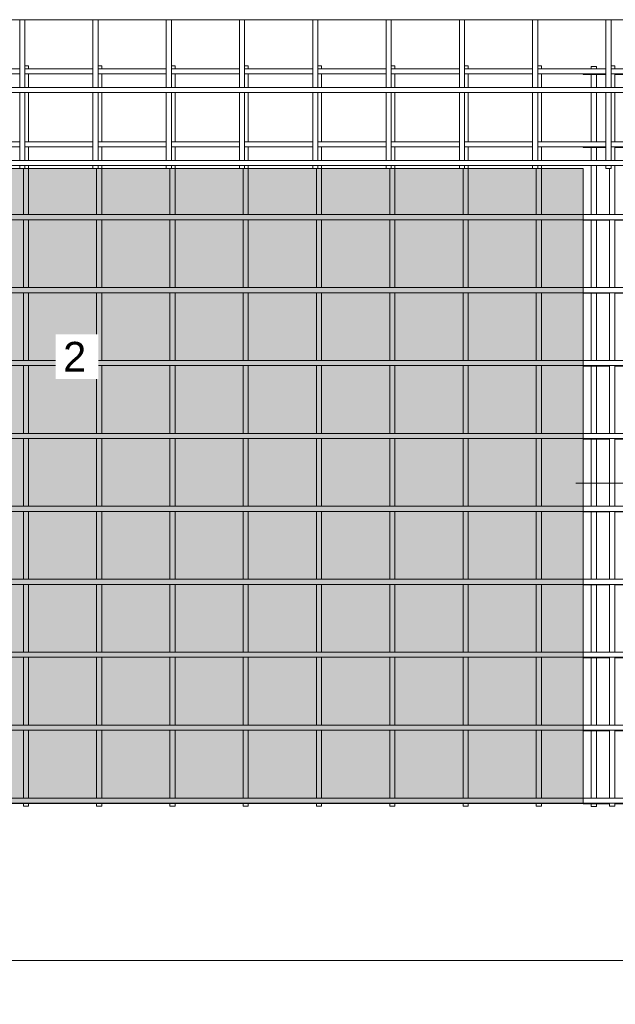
# Model space of a CAD drawing. Header units: millimetres. Extents: x -444 to 8356, y -822 to 3268.
# Tile 3 of 5: x 3649 to 5275, y -822 to 1865. Entities that reach past the tile are written whole.
import ezdxf

# ---------------------------------------------------------------- set-up
doc = ezdxf.new("R2010")
doc.units = ezdxf.units.MM
for name, color, linetype, lineweight in [('A-ANNO-DIMS', 211, 'Continuous', 9), ('A-ANNO-DIMS-50', 211, 'Continuous', 9), ('A-DETL-GENF', 92, 'Continuous', 18), ('A-DETL-THIN', 151, 'Continuous', 18), ('A-GENM', 13, 'Continuous', 18), ('G-ANNO-SYMB', 111, 'Continuous', 9), ('G-ANNO-TEXT', 231, 'Continuous', 9)]:
    doc.layers.add(name, color=color, linetype=linetype, lineweight=lineweight)
doc.styles.add('Arial_2', font='arial.ttf', dxfattribs={"height": 81.236361})
doc.styles.add('TechnicBold', font='techb___.ttf', dxfattribs={"height": 100})
doc.dimstyles.new('Technic_-_DiagonalSlash', dxfattribs={"dimscale": 304.8, "dimtxt": 134.269535, "dimasz": 0.410105, "dimexe": 0.393701, "dimexo": 0.82021, "dimgap": 0.287073, "dimtad": 1, "dimdec": 0, "dimzin": 0, "dimdsep": 46, "dimtxsty": 'TechnicBold', "dimblk1": 'OBLIQUE', "dimblk2": 'OBLIQUE', "dimsah": 1, "dimcen": 0.09, "dimdle": 0.393701, "dimazin": 0, "dimtfac": 1, "dimtdec": 4, "dimtix": 1, "dimtmove": 0, "dimatfit": 3, "dimfxl": 1, "dimtvp": 1, "dimtfill": 1, "dimtolj": 1, "dimtzin": 0, "dimarcsym": 2})

# ---------------------------------------------------------------- blocks, each defined once
blk = doc.blocks.new('United Steel Ductile SE72 Large Mesh - United Steel Ductile SE72 Large Mesh-253722-Level 1')
at = {"layer": 'A-GENM'}
for p, q in [((-2817.2, -413), (-3003.2, -413)), ((-3003.2, -427), (-2817.2, -427)), ((-2793.2, -405), (-2803.2, -405)), ((-2617.2, -413), (-2803.2, -413)), ((-2803.2, -427), (-2617.2, -427)), ((-2793.2, -413), (-2793.2, -405)), ((-2793.2, -464), (-2793.2, -427)), ((-2593.2, -405), (-2603.2, -405)), ((-2417.2, -413), (-2603.2, -413)), ((-2603.2, -427), (-2417.2, -427)), ((-2593.2, -413), (-2593.2, -405)), ((-2593.2, -464), (-2593.2, -427)), ((-2393.2, -405), (-2403.2, -405)), ((-2217.1, -413), (-2403.2, -413)), ((-2403.2, -427), (-2217.1, -427)), ((-2393.2, -413), (-2393.2, -405)), ((-2393.2, -464), (-2393.2, -427)), ((-2193.1, -405), (-2203.2, -405)), ((-2017.1, -413), (-2203.1, -413)), ((-2203.1, -427), (-2017.1, -427)), ((-2193.1, -413), (-2193.1, -405)), ((-2193.1, -464), (-2193.1, -427)), ((-1993.1, -405), (-2003.1, -405)), ((-1817.1, -413), (-2003.1, -413)), ((-2003.1, -427), (-1817.1, -427)), ((-1993.1, -413), (-1993.1, -405)), ((-1993.1, -464), (-1993.1, -427)), ((-1793.1, -405), (-1803.1, -405)), ((-1617.1, -413), (-1803.1, -413)), ((-1803.1, -427), (-1617.1, -427)), ((-1793.1, -413), (-1793.1, -405)), ((-1793.1, -464), (-1793.1, -427)), ((-1593.1, -405), (-1603.1, -405)), ((-1417, -413), (-1603.1, -413)), ((-1603.1, -427), (-1417, -427)), ((-1593.1, -413), (-1593.1, -405)), ((-1593.1, -464), (-1593.1, -427)), ((-1393, -405), (-1403, -405)), ((-1217, -413), (-1403, -413)), ((-1403, -427), (-1217, -427)), ((-1393, -413), (-1393, -405)), ((-1393, -464), (-1393, -427)), ((-1193, -405), (-1203, -405)), ((-1017, -413), (-1203, -413)), ((-1203, -427), (-1017, -427)), ((-1193, -413), (-1193, -405)), ((-1193, -464), (-1193, -427)), ((-2793.2, -612), (-2793.2, -478)), ((-2593.2, -612), (-2593.2, -478)), ((-2393.2, -612), (-2393.2, -478)), ((-2193.1, -612), (-2193.1, -478)), ((-1993.1, -612), (-1993.1, -478)), ((-1793.1, -612), (-1793.1, -478)), ((-1593.1, -612), (-1593.1, -478)), ((-1393, -612), (-1393, -478)), ((-1193, -612), (-1193, -478)), ((-2817.2, -612), (-3003.2, -612)), ((-2617.2, -612), (-2803.2, -612)), ((-2417.2, -612), (-2603.2, -612)), ((-2217.1, -612), (-2403.2, -612)), ((-2017.1, -612), (-2203.1, -612)), ((-1817.1, -612), (-2003.1, -612)), ((-1617.1, -612), (-1803.1, -612)), ((-1417, -612), (-1603.1, -612)), ((-1217, -612), (-1403, -612)), ((-1017, -612), (-1203, -612)), ((-3003.2, -626), (-2817.2, -626)), ((-2803.2, -626), (-2617.2, -626)), ((-2793.2, -663), (-2793.2, -626)), ((-2603.2, -626), (-2417.2, -626)), ((-2593.2, -663), (-2593.2, -626)), ((-2403.2, -626), (-2217.1, -626)), ((-2393.2, -663), (-2393.2, -626)), ((-2203.1, -626), (-2017.1, -626)), ((-2193.1, -663), (-2193.1, -626)), ((-2003.1, -626), (-1817.1, -626)), ((-1993.1, -663), (-1993.1, -626)), ((-1803.1, -626), (-1617.1, -626)), ((-1793.1, -663), (-1793.1, -626)), ((-1603.1, -626), (-1417, -626)), ((-1593.1, -663), (-1593.1, -626)), ((-1403, -626), (-1217, -626)), ((-1393, -663), (-1393, -626)), ((-1203, -626), (-1017, -626)), ((-1193, -663), (-1193, -626)), ((-2807.2, -685), (-2807.2, -811)), ((-2793.2, -685), (-2793.2, -677)), ((-2793.2, -811), (-2793.2, -685)), ((-2607.2, -685), (-2607.2, -811)), ((-2593.2, -685), (-2593.2, -677)), ((-2593.2, -811), (-2593.2, -685)), ((-2407.2, -685), (-2407.2, -811)), ((-2393.2, -685), (-2393.2, -677)), ((-2393.2, -811), (-2393.2, -685)), ((-2207.1, -685), (-2207.1, -811)), ((-2193.1, -685), (-2193.1, -677)), ((-2193.1, -811), (-2193.1, -685)), ((-2007.1, -685), (-2007.1, -811)), ((-1993.1, -685), (-1993.1, -677)), ((-1993.1, -811), (-1993.1, -685)), ((-1807.1, -685), (-1807.1, -811)), ((-1793.1, -685), (-1793.1, -677)), ((-1793.1, -811), (-1793.1, -685)), ((-1607.1, -685), (-1607.1, -811)), ((-1593.1, -685), (-1593.1, -677)), ((-1593.1, -811), (-1593.1, -685)), ((-1407, -685), (-1407, -811)), ((-1393, -685), (-1393, -677)), ((-1393, -811), (-1393, -685)), ((-1207, -685), (-1207, -811)), ((-1193, -811), (-1193, -677)), ((-1279.3, -811), (-6030, -811)), ((-6030, -825), (-1279.3, -825)), ((-2807.2, -825), (-2807.2, -1010)), ((-2793.2, -1010), (-2793.2, -825)), ((-2607.2, -825), (-2607.2, -1010)), ((-2593.2, -1010), (-2593.2, -825)), ((-2407.2, -825), (-2407.2, -1010)), ((-2393.2, -1010), (-2393.2, -825)), ((-2207.1, -825), (-2207.1, -1010)), ((-2193.1, -1010), (-2193.1, -825)), ((-2007.1, -825), (-2007.1, -1010)), ((-1993.1, -1010), (-1993.1, -825)), ((-1807.1, -825), (-1807.1, -1010)), ((-1793.1, -1010), (-1793.1, -825)), ((-1607.1, -825), (-1607.1, -1010)), ((-1593.1, -1010), (-1593.1, -825)), ((-1407, -825), (-1407, -1010)), ((-1393, -1010), (-1393, -825)), ((-970, -811), (-1279.3, -811)), ((-1279.3, -825), (-970, -825)), ((-1207, -825), (-1207, -1010)), ((-1193, -1010), (-1193, -825)), ((-1279.3, -1010), (-6030, -1010)), ((-970, -1010), (-1279.3, -1010)), ((-6030, -1024), (-1279.3, -1024)), ((-2807.2, -1024), (-2807.2, -1209)), ((-2793.2, -1209), (-2793.2, -1024)), ((-2607.2, -1024), (-2607.2, -1209)), ((-2593.2, -1209), (-2593.2, -1024)), ((-2407.2, -1024), (-2407.2, -1209)), ((-2393.2, -1209), (-2393.2, -1024)), ((-2207.1, -1024), (-2207.1, -1209)), ((-2193.1, -1209), (-2193.1, -1024)), ((-2007.1, -1024), (-2007.1, -1209)), ((-1993.1, -1209), (-1993.1, -1024)), ((-1807.1, -1024), (-1807.1, -1209)), ((-1793.1, -1209), (-1793.1, -1024)), ((-1607.1, -1024), (-1607.1, -1209)), ((-1593.1, -1209), (-1593.1, -1024)), ((-1407, -1024), (-1407, -1209)), ((-1393, -1209), (-1393, -1024)), ((-1279.3, -1024), (-970, -1024)), ((-1207, -1024), (-1207, -1209)), ((-1193, -1209), (-1193, -1024)), ((-1279.3, -1209), (-6030, -1209)), ((-970, -1209), (-1279.3, -1209)), ((-6030, -1223), (-1279.3, -1223)), ((-2807.2, -1223), (-2807.2, -1408)), ((-2793.2, -1408), (-2793.2, -1223)), ((-2607.2, -1223), (-2607.2, -1408)), ((-2593.2, -1408), (-2593.2, -1223)), ((-2407.2, -1223), (-2407.2, -1408)), ((-2393.2, -1408), (-2393.2, -1223)), ((-2207.1, -1223), (-2207.1, -1408)), ((-2193.1, -1408), (-2193.1, -1223)), ((-2007.1, -1223), (-2007.1, -1408)), ((-1993.1, -1408), (-1993.1, -1223)), ((-1807.1, -1223), (-1807.1, -1408)), ((-1793.1, -1408), (-1793.1, -1223)), ((-1607.1, -1223), (-1607.1, -1408)), ((-1593.1, -1408), (-1593.1, -1223)), ((-1407, -1223), (-1407, -1408)), ((-1393, -1408), (-1393, -1223)), ((-1279.3, -1223), (-970, -1223)), ((-1207, -1223), (-1207, -1408)), ((-1193, -1408), (-1193, -1223)), ((-1279.3, -1408), (-6030, -1408)), ((-6030, -1422), (-1279.3, -1422)), ((-2807.2, -1422), (-2807.2, -1607)), ((-2793.2, -1607), (-2793.2, -1422)), ((-2607.2, -1422), (-2607.2, -1607)), ((-2593.2, -1607), (-2593.2, -1422)), ((-2407.2, -1422), (-2407.2, -1607)), ((-2393.2, -1607), (-2393.2, -1422)), ((-2207.1, -1422), (-2207.1, -1607)), ((-2193.1, -1607), (-2193.1, -1422)), ((-2007.1, -1422), (-2007.1, -1607)), ((-1993.1, -1607), (-1993.1, -1422)), ((-1807.1, -1422), (-1807.1, -1607)), ((-1793.1, -1607), (-1793.1, -1422)), ((-1607.1, -1422), (-1607.1, -1607)), ((-1593.1, -1607), (-1593.1, -1422)), ((-1407, -1422), (-1407, -1607)), ((-1393, -1607), (-1393, -1422)), ((-970, -1408), (-1279.3, -1408)), ((-1279.3, -1422), (-970, -1422)), ((-1207, -1422), (-1207, -1607)), ((-1193, -1607), (-1193, -1422)), ((-1279.3, -1607), (-6030, -1607)), ((-970, -1607), (-1279.3, -1607)), ((-6030, -1621), (-1279.3, -1621)), ((-2807.2, -1621), (-2807.2, -1806)), ((-2793.2, -1806), (-2793.2, -1621)), ((-2607.2, -1621), (-2607.2, -1806)), ((-2593.2, -1806), (-2593.2, -1621)), ((-2407.2, -1621), (-2407.2, -1806)), ((-2393.2, -1806), (-2393.2, -1621)), ((-2207.1, -1621), (-2207.1, -1806)), ((-2193.1, -1806), (-2193.1, -1621)), ((-2007.1, -1621), (-2007.1, -1806)), ((-1993.1, -1806), (-1993.1, -1621)), ((-1807.1, -1621), (-1807.1, -1806)), ((-1793.1, -1806), (-1793.1, -1621)), ((-1607.1, -1621), (-1607.1, -1806)), ((-1593.1, -1806), (-1593.1, -1621)), ((-1407, -1621), (-1407, -1806)), ((-1393, -1806), (-1393, -1621)), ((-1279.3, -1621), (-970, -1621)), ((-1207, -1621), (-1207, -1806)), ((-1193, -1806), (-1193, -1621)), ((-1279.3, -1806), (-6030, -1806)), ((-6030, -1820), (-1279.3, -1820)), ((-2807.2, -1820), (-2807.2, -2005)), ((-2793.2, -2005), (-2793.2, -1820)), ((-2607.2, -1820), (-2607.2, -2005)), ((-2593.2, -2005), (-2593.2, -1820)), ((-2407.2, -1820), (-2407.2, -2005)), ((-2393.2, -2005), (-2393.2, -1820)), ((-2207.1, -1820), (-2207.1, -2005)), ((-2193.1, -2005), (-2193.1, -1820)), ((-2007.1, -1820), (-2007.1, -2005)), ((-1993.1, -2005), (-1993.1, -1820)), ((-1807.1, -1820), (-1807.1, -2005)), ((-1793.1, -2005), (-1793.1, -1820)), ((-1607.1, -1820), (-1607.1, -2005)), ((-1593.1, -2005), (-1593.1, -1820)), ((-1407, -1820), (-1407, -2005)), ((-1393, -2005), (-1393, -1820)), ((-970, -1806), (-1279.3, -1806)), ((-1279.3, -1820), (-970, -1820)), ((-1207, -1820), (-1207, -2005)), ((-1193, -2005), (-1193, -1820)), ((-1279.3, -2005), (-6030, -2005)), ((-970, -2005), (-1279.3, -2005)), ((-6030, -2019), (-1279.3, -2019)), ((-2807.2, -2019), (-2807.2, -2204)), ((-2793.2, -2204), (-2793.2, -2019)), ((-2607.2, -2019), (-2607.2, -2204)), ((-2593.2, -2204), (-2593.2, -2019)), ((-2407.2, -2019), (-2407.2, -2204)), ((-2393.2, -2204), (-2393.2, -2019)), ((-2207.1, -2019), (-2207.1, -2204)), ((-2193.1, -2204), (-2193.1, -2019)), ((-2007.1, -2019), (-2007.1, -2204)), ((-1993.1, -2204), (-1993.1, -2019)), ((-1807.1, -2019), (-1807.1, -2204)), ((-1793.1, -2204), (-1793.1, -2019)), ((-1607.1, -2019), (-1607.1, -2204)), ((-1593.1, -2204), (-1593.1, -2019)), ((-1407, -2019), (-1407, -2204)), ((-1393, -2204), (-1393, -2019)), ((-1279.3, -2019), (-970, -2019)), ((-1207, -2019), (-1207, -2204)), ((-1193, -2204), (-1193, -2019)), ((-1279.3, -2204), (-6030, -2204)), ((-6030, -2218), (-1279.3, -2218)), ((-2807.2, -2218), (-2807.2, -2403)), ((-2793.2, -2403), (-2793.2, -2218)), ((-2607.2, -2218), (-2607.2, -2403)), ((-2593.2, -2403), (-2593.2, -2218)), ((-2407.2, -2218), (-2407.2, -2403)), ((-2393.2, -2403), (-2393.2, -2218)), ((-2207.1, -2218), (-2207.1, -2403)), ((-2193.1, -2403), (-2193.1, -2218)), ((-2007.1, -2218), (-2007.1, -2403)), ((-1993.1, -2403), (-1993.1, -2218)), ((-1807.1, -2218), (-1807.1, -2403)), ((-1793.1, -2403), (-1793.1, -2218)), ((-1607.1, -2218), (-1607.1, -2403)), ((-1593.1, -2403), (-1593.1, -2218)), ((-1407, -2218), (-1407, -2403)), ((-1393, -2403), (-1393, -2218)), ((-970, -2204), (-1279.3, -2204)), ((-1279.3, -2218), (-970, -2218)), ((-1207, -2218), (-1207, -2403)), ((-1193, -2403), (-1193, -2218)), ((-1279.3, -2403), (-6030, -2403)), ((-6030, -2417), (-1279.3, -2417)), ((-2807.2, -2417), (-2807.2, -2417.9)), ((-2807.2, -2417.9), (-2807.2, -2425)), ((-2793.2, -2417.9), (-2793.2, -2417)), ((-2793.2, -2425), (-2793.2, -2417.9)), ((-2607.2, -2417), (-2607.2, -2417.9)), ((-2607.2, -2417.9), (-2607.2, -2425)), ((-2593.2, -2417.9), (-2593.2, -2417)), ((-2593.2, -2425), (-2593.2, -2417.9)), ((-2407.2, -2417), (-2407.2, -2417.9)), ((-2407.2, -2417.9), (-2407.2, -2425)), ((-2393.2, -2417.9), (-2393.2, -2417)), ((-2393.2, -2425), (-2393.2, -2417.9)), ((-2207.1, -2417), (-2207.1, -2417.9)), ((-2207.1, -2417.9), (-2207.1, -2425)), ((-2193.1, -2417.9), (-2193.1, -2417)), ((-2193.1, -2425), (-2193.1, -2417.9)), ((-2007.1, -2417), (-2007.1, -2417.9)), ((-2007.1, -2417.9), (-2007.1, -2425)), ((-1993.1, -2417.9), (-1993.1, -2417)), ((-1993.1, -2425), (-1993.1, -2417.9)), ((-1807.1, -2417), (-1807.1, -2417.9)), ((-1807.1, -2417.9), (-1807.1, -2425)), ((-1793.1, -2417.9), (-1793.1, -2417)), ((-1793.1, -2425), (-1793.1, -2417.9)), ((-1607.1, -2417), (-1607.1, -2417.9)), ((-1607.1, -2417.9), (-1607.1, -2425)), ((-1593.1, -2417.9), (-1593.1, -2417)), ((-1593.1, -2425), (-1593.1, -2417.9)), ((-1407, -2417), (-1407, -2417.9)), ((-1407, -2417.9), (-1407, -2425)), ((-1393, -2417.9), (-1393, -2417)), ((-1393, -2425), (-1393, -2417.9)), ((-970, -2403), (-1279.3, -2403)), ((-1279.3, -2417), (-970, -2417)), ((-1207, -2417), (-1207, -2425)), ((-1193, -2425), (-1193, -2417)), ((-2807.2, -2425), (-2793.2, -2425)), ((-2607.2, -2425), (-2593.2, -2425)), ((-2407.2, -2425), (-2393.2, -2425)), ((-2207.1, -2425), (-2193.1, -2425)), ((-2007.1, -2425), (-1993.1, -2425)), ((-1807.1, -2425), (-1793.1, -2425)), ((-1607.1, -2425), (-1593.1, -2425)), ((-1407, -2425), (-1393, -2425)), ((-1207, -2425), (-1193, -2425))]:
    blk.add_line(p, q, dxfattribs=at)
blk = doc.blocks.new('United Steel Ductile SE72 Large Mesh - United Steel Ductile SE72 Large Mesh-V1-Level 1')
at = {"layer": 'A-GENM'}
for p, q in [((-6030, -2019), (-970, -2019)), ((-2807.2, -2019), (-2807.2, -2204)), ((-2793.2, -2204), (-2793.2, -2019)), ((-2607.2, -2019), (-2607.2, -2204)), ((-2593.2, -2204), (-2593.2, -2019)), ((-2407.2, -2019), (-2407.2, -2204)), ((-2393.2, -2204), (-2393.2, -2019)), ((-2207.1, -2019), (-2207.1, -2204)), ((-2193.1, -2204), (-2193.1, -2019)), ((-2007.1, -2019), (-2007.1, -2204)), ((-1993.1, -2204), (-1993.1, -2019)), ((-1807.1, -2019), (-1807.1, -2204)), ((-1793.1, -2204), (-1793.1, -2019)), ((-1607.1, -2019), (-1607.1, -2204)), ((-1593.1, -2204), (-1593.1, -2019)), ((-1407, -2019), (-1407, -2204)), ((-1393, -2204), (-1393, -2019)), ((-1207, -2019), (-1207, -2204)), ((-1193, -2204), (-1193, -2019)), ((-970, -2204), (-6030, -2204)), ((-6030, -2218), (-970, -2218)), ((-2807.2, -2218), (-2807.2, -2403)), ((-2793.2, -2403), (-2793.2, -2218)), ((-2607.2, -2218), (-2607.2, -2403)), ((-2593.2, -2403), (-2593.2, -2218)), ((-2407.2, -2218), (-2407.2, -2403)), ((-2393.2, -2403), (-2393.2, -2218)), ((-2207.1, -2218), (-2207.1, -2403)), ((-2193.1, -2403), (-2193.1, -2218)), ((-2007.1, -2218), (-2007.1, -2403)), ((-1993.1, -2403), (-1993.1, -2218)), ((-1807.1, -2218), (-1807.1, -2403)), ((-1793.1, -2403), (-1793.1, -2218)), ((-1607.1, -2218), (-1607.1, -2403)), ((-1593.1, -2403), (-1593.1, -2218)), ((-1407, -2218), (-1407, -2403)), ((-1393, -2403), (-1393, -2218)), ((-1207, -2218), (-1207, -2403)), ((-1193, -2403), (-1193, -2218)), ((-970, -2403), (-6030, -2403)), ((-6030, -2417), (-970, -2417)), ((-2807.2, -2417), (-2807.2, -2425)), ((-2793.2, -2425), (-2793.2, -2417)), ((-2607.2, -2417), (-2607.2, -2425)), ((-2593.2, -2425), (-2593.2, -2417)), ((-2407.2, -2417), (-2407.2, -2425)), ((-2393.2, -2425), (-2393.2, -2417)), ((-2207.1, -2417), (-2207.1, -2425)), ((-2193.1, -2425), (-2193.1, -2417)), ((-2007.1, -2417), (-2007.1, -2425)), ((-1993.1, -2425), (-1993.1, -2417)), ((-1807.1, -2417), (-1807.1, -2425)), ((-1793.1, -2425), (-1793.1, -2417)), ((-1607.1, -2417), (-1607.1, -2425)), ((-1593.1, -2425), (-1593.1, -2417)), ((-1407, -2417), (-1407, -2425)), ((-1393, -2425), (-1393, -2417)), ((-1207, -2417), (-1207, -2425)), ((-1193, -2425), (-1193, -2417)), ((-2807.2, -2425), (-2793.2, -2425)), ((-2607.2, -2425), (-2593.2, -2425)), ((-2407.2, -2425), (-2393.2, -2425)), ((-2207.1, -2425), (-2193.1, -2425)), ((-2007.1, -2425), (-1993.1, -2425)), ((-1807.1, -2425), (-1793.1, -2425)), ((-1607.1, -2425), (-1593.1, -2425)), ((-1407, -2425), (-1393, -2425)), ((-1207, -2425), (-1193, -2425))]:
    blk.add_line(p, q, dxfattribs=at)
blk = doc.blocks.new('United Steel Ductile SE72 Large Mesh - United Steel Ductile SE72 Large Mesh-V2-Level 1')
at = {"layer": 'A-GENM'}
for p, q in [((-6030, -426.1), (-6030, -427)), ((-6030, -427), (-5967.7, -427)), ((-6007.6, -405), (-6007.6, -411.5)), ((-5993.6, -405), (-6007.6, -405)), ((-6007.6, -427), (-6007.6, -462.5)), ((-5993.6, -411.5), (-5993.6, -405)), ((-5993.6, -462.5), (-5993.6, -427)), ((-5943.7, -427), (-5767.7, -427)), ((-5807.6, -405), (-5807.6, -411.5)), ((-5793.6, -405), (-5807.6, -405)), ((-5807.6, -427), (-5807.6, -462.5)), ((-5793.6, -411.5), (-5793.6, -405)), ((-5793.6, -462.5), (-5793.6, -427)), ((-5743.7, -427), (-4164.3, -427)), ((-4164.3, -413), (-5720.7, -413)), ((-5607.6, -405), (-5607.6, -413)), ((-5593.6, -405), (-5607.6, -405)), ((-5607.6, -427), (-5607.6, -612)), ((-5593.6, -413), (-5593.6, -405)), ((-5593.6, -612), (-5593.6, -427)), ((-5407.6, -405), (-5407.6, -413)), ((-5393.6, -405), (-5407.6, -405)), ((-5407.6, -427), (-5407.6, -612)), ((-5393.6, -413), (-5393.6, -405)), ((-5393.6, -612), (-5393.6, -427)), ((-5207.5, -405), (-5207.5, -413)), ((-5193.5, -405), (-5207.5, -405)), ((-5207.5, -427), (-5207.5, -612)), ((-5193.5, -413), (-5193.5, -405)), ((-5193.5, -612), (-5193.5, -427)), ((-5007.5, -405), (-5007.5, -413)), ((-4993.5, -405), (-5007.5, -405)), ((-5007.5, -427), (-5007.5, -612)), ((-4993.5, -413), (-4993.5, -405)), ((-4993.5, -612), (-4993.5, -427)), ((-4807.5, -405), (-4807.5, -413.1)), ((-4793.5, -405), (-4807.5, -405)), ((-4807.5, -426.9), (-4807.5, -612.1)), ((-4793.5, -413.1), (-4793.5, -405)), ((-4793.5, -612.1), (-4793.5, -426.9)), ((-4607.5, -405), (-4607.5, -413.1)), ((-4593.5, -405), (-4607.5, -405)), ((-4607.5, -426.9), (-4607.5, -612.1)), ((-4593.5, -413.1), (-4593.5, -405)), ((-4593.5, -612.1), (-4593.5, -426.9)), ((-4407.4, -405), (-4407.4, -413.1)), ((-4393.4, -405), (-4407.4, -405)), ((-4407.4, -426.9), (-4407.4, -612.1)), ((-4393.4, -413.1), (-4393.4, -405)), ((-4393.4, -612.1), (-4393.4, -426.9)), ((-4207.4, -405), (-4207.4, -413.1)), ((-4193.4, -405), (-4207.4, -405)), ((-4207.4, -426.9), (-4207.4, -612.1)), ((-4193.4, -413.1), (-4193.4, -405)), ((-4193.4, -612.1), (-4193.4, -426.9)), ((-6007.6, -476.5), (-6007.6, -610.5)), ((-5993.6, -610.5), (-5993.6, -476.5)), ((-5807.6, -476.5), (-5807.6, -610.5)), ((-5793.6, -610.5), (-5793.6, -476.5)), ((-4164.3, -612), (-5720.7, -612)), ((-6030, -625.1), (-6030, -626)), ((-6030, -626), (-5967.7, -626)), ((-6007.6, -626), (-6007.6, -661.5)), ((-5993.6, -661.5), (-5993.6, -626)), ((-5943.7, -626), (-5767.7, -626)), ((-5807.6, -626), (-5807.6, -661.5)), ((-5793.6, -661.5), (-5793.6, -626)), ((-5743.7, -626), (-4164.3, -626)), ((-5607.6, -626), (-5607.6, -811)), ((-5593.6, -811), (-5593.6, -626)), ((-5407.6, -626), (-5407.6, -811)), ((-5393.6, -811), (-5393.6, -626)), ((-5207.5, -626), (-5207.5, -811)), ((-5193.5, -811), (-5193.5, -626)), ((-5007.5, -626), (-5007.5, -811)), ((-4993.5, -811), (-4993.5, -626)), ((-4807.5, -625.9), (-4807.5, -811.1)), ((-4793.5, -811.1), (-4793.5, -625.9)), ((-4607.5, -625.9), (-4607.5, -811.1)), ((-4593.5, -811.1), (-4593.5, -625.9)), ((-4407.4, -625.9), (-4407.4, -811.1)), ((-4393.4, -811.1), (-4393.4, -625.9)), ((-4207.4, -625.9), (-4207.4, -811.1)), ((-4193.4, -811.1), (-4193.4, -625.9)), ((-6007.6, -675.5), (-6007.6, -809.5)), ((-5993.6, -809.5), (-5993.6, -675.5)), ((-5807.6, -675.5), (-5807.6, -809.5)), ((-5793.6, -809.5), (-5793.6, -675.5)), ((-6030, -824.1), (-6030, -825)), ((-6030, -825), (-5958.1, -825)), ((-6007.6, -825), (-6007.6, -1008.5)), ((-5993.6, -1008.5), (-5993.6, -825)), ((-5943.7, -825), (-5757.6, -825)), ((-5807.6, -825), (-5807.6, -1008.5)), ((-5793.6, -1008.5), (-5793.6, -825)), ((-5743.7, -825), (-4164.3, -825)), ((-4164.3, -811), (-5720.7, -811)), ((-5607.6, -825), (-5607.6, -1010)), ((-5593.6, -1010), (-5593.6, -825)), ((-5407.6, -825), (-5407.6, -1010)), ((-5393.6, -1010), (-5393.6, -825)), ((-5207.5, -825), (-5207.5, -1010)), ((-5193.5, -1010), (-5193.5, -825)), ((-5007.5, -825), (-5007.5, -1010)), ((-4993.5, -1010), (-4993.5, -825)), ((-4807.5, -824.9), (-4807.5, -1010.1)), ((-4793.5, -1010.1), (-4793.5, -824.9)), ((-4607.5, -824.9), (-4607.5, -1010.1)), ((-4593.5, -1010.1), (-4593.5, -824.9)), ((-4407.4, -824.9), (-4407.4, -1010.1)), ((-4393.4, -1010.1), (-4393.4, -824.9)), ((-4207.4, -824.9), (-4207.4, -1010.1)), ((-4193.4, -1010.1), (-4193.4, -824.9)), ((-4164.3, -1010), (-5720.7, -1010)), ((-6030, -1023.1), (-6030, -1024)), ((-6030, -1024), (-5958.1, -1024)), ((-6007.6, -1024), (-6007.6, -1207.5)), ((-5993.6, -1207.5), (-5993.6, -1024)), ((-5943.8, -1024), (-5757.6, -1024)), ((-5807.6, -1024), (-5807.6, -1207.5)), ((-5793.6, -1207.5), (-5793.6, -1024)), ((-5743.7, -1024), (-4164.3, -1024)), ((-5607.6, -1024), (-5607.6, -1209)), ((-5593.6, -1209), (-5593.6, -1024)), ((-5407.6, -1024), (-5407.6, -1209)), ((-5393.6, -1209), (-5393.6, -1024)), ((-5207.5, -1024), (-5207.5, -1209)), ((-5193.5, -1209), (-5193.5, -1024)), ((-5007.5, -1024), (-5007.5, -1209)), ((-4993.5, -1209), (-4993.5, -1024)), ((-4807.5, -1023.9), (-4807.5, -1209.1)), ((-4793.5, -1209.1), (-4793.5, -1023.9)), ((-4607.5, -1023.9), (-4607.5, -1209.1)), ((-4593.5, -1209.1), (-4593.5, -1023.9)), ((-4407.4, -1023.9), (-4407.4, -1209.1)), ((-4393.4, -1209.1), (-4393.4, -1023.9)), ((-4207.4, -1023.9), (-4207.4, -1209.1)), ((-4193.4, -1209.1), (-4193.4, -1023.9)), ((-4164.3, -1209), (-5720.7, -1209)), ((-6030, -1222.1), (-6030, -1223)), ((-6030, -1223), (-5958.1, -1223)), ((-6007.6, -1223), (-6007.6, -1406.5)), ((-5993.6, -1406.5), (-5993.6, -1223)), ((-5943.8, -1223), (-5757.6, -1223)), ((-5807.6, -1223), (-5807.6, -1406.5)), ((-5793.6, -1406.5), (-5793.6, -1223)), ((-5743.7, -1223), (-4164.3, -1223)), ((-5607.6, -1223), (-5607.6, -1408)), ((-5593.6, -1408), (-5593.6, -1223)), ((-5407.6, -1223), (-5407.6, -1408)), ((-5393.6, -1408), (-5393.6, -1223)), ((-5207.5, -1223), (-5207.5, -1271.6)), ((-5193.5, -1264.5), (-5193.5, -1223)), ((-5007.5, -1223), (-5007.5, -1252.5)), ((-4993.5, -1256.8), (-4993.5, -1223)), ((-4807.5, -1222.9), (-4807.5, -1408.1)), ((-4793.5, -1408.1), (-4793.5, -1222.9)), ((-4607.5, -1222.9), (-4607.5, -1408.1)), ((-4593.5, -1408.1), (-4593.5, -1222.9)), ((-4407.4, -1222.9), (-4407.4, -1408.1)), ((-4393.4, -1408.1), (-4393.4, -1222.9)), ((-4207.4, -1222.9), (-4207.4, -1408.1)), ((-4193.4, -1408.1), (-4193.4, -1222.9)), ((-6030, -1421.1), (-6030, -1422)), ((-6030, -1422), (-5957.7, -1422)), ((-6007.6, -1422), (-6007.6, -1605.5)), ((-5993.6, -1605.5), (-5993.6, -1422)), ((-5943.7, -1422), (-5757.7, -1422)), ((-5807.6, -1422), (-5807.6, -1605.5)), ((-5793.6, -1605.5), (-5793.6, -1422)), ((-5743.7, -1422), (-5354.9, -1422)), ((-5347.4, -1408), (-5720.7, -1408)), ((-5607.6, -1422), (-5607.6, -1607)), ((-5593.6, -1607), (-5593.6, -1422)), ((-5407.6, -1422), (-5407.6, -1607)), ((-5393.6, -1607), (-5393.6, -1422)), ((-4164.3, -1408), (-4813.9, -1408)), ((-4806.5, -1422), (-4164.3, -1422)), ((-4793.5, -1460.6), (-4793.5, -1421.9)), ((-4607.5, -1421.9), (-4607.5, -1607.1)), ((-4593.5, -1607.1), (-4593.5, -1421.9)), ((-4407.4, -1421.9), (-4407.4, -1607.1)), ((-4393.4, -1607.1), (-4393.4, -1421.9)), ((-4207.4, -1421.9), (-4207.4, -1607.1)), ((-4193.4, -1607.1), (-4193.4, -1421.9)), ((-5373.1, -1607), (-5720.7, -1607)), ((-4164.3, -1607), (-4788.3, -1607)), ((-6030, -1620.1), (-6030, -1621)), ((-6030, -1621), (-5958.1, -1621)), ((-6007.6, -1621), (-6007.6, -1804.5)), ((-5993.6, -1804.5), (-5993.6, -1621)), ((-5943.7, -1621), (-5757.7, -1621)), ((-5807.6, -1621), (-5807.6, -1804.5)), ((-5793.6, -1804.5), (-5793.6, -1621)), ((-5743.7, -1621), (-5368.8, -1621)), ((-5607.6, -1621), (-5607.6, -1806)), ((-5593.6, -1806), (-5593.6, -1621)), ((-5407.6, -1621), (-5407.6, -1806)), ((-5393.6, -1806), (-5393.6, -1621)), ((-4793.5, -1806.1), (-4793.5, -1624)), ((-4792.6, -1621), (-4164.3, -1621)), ((-4607.5, -1620.9), (-4607.5, -1806.1)), ((-4593.5, -1806.1), (-4593.5, -1620.9)), ((-4407.4, -1620.9), (-4407.4, -1806.1)), ((-4393.4, -1806.1), (-4393.4, -1620.9)), ((-4207.4, -1620.9), (-4207.4, -1806.1)), ((-4193.4, -1806.1), (-4193.4, -1620.9)), ((-4807.5, -1664.5), (-4807.5, -1806.1)), ((-6030, -1819.1), (-6030, -1820)), ((-6030, -1820), (-5958.1, -1820)), ((-6007.6, -1820), (-6007.6, -2003.5)), ((-5993.6, -2003.5), (-5993.6, -1820)), ((-5943.7, -1820), (-5757.7, -1820)), ((-5807.6, -1820), (-5807.6, -2003.5)), ((-5793.6, -2003.5), (-5793.6, -1820)), ((-5743.7, -1820), (-5193.7, -1820)), ((-5220.7, -1806), (-5720.7, -1806)), ((-5607.6, -1820), (-5607.6, -2005)), ((-5593.6, -2005), (-5593.6, -1820)), ((-5407.6, -1820), (-5407.6, -2005)), ((-5393.6, -2005), (-5393.6, -1820)), ((-5207.5, -1820), (-5207.5, -2005)), ((-5193.5, -2005), (-5193.5, -1820.1)), ((-4967.7, -1820), (-4164.3, -1820)), ((-4164.3, -1806), (-4940.7, -1806)), ((-4807.5, -1819.9), (-4807.5, -2005.1)), ((-4793.5, -2005.1), (-4793.5, -1819.9)), ((-4607.5, -1819.9), (-4607.5, -2005.1)), ((-4593.5, -2005.1), (-4593.5, -1819.9)), ((-4407.4, -1819.9), (-4407.4, -2005.1)), ((-4393.4, -2005.1), (-4393.4, -1819.9)), ((-4207.4, -1819.9), (-4207.4, -2005.1)), ((-4193.4, -2005.1), (-4193.4, -1819.9)), ((-5007.5, -1832.1), (-5007.5, -2005)), ((-4993.5, -2005), (-4993.5, -1827.8)), ((-4164.3, -2005), (-5720.7, -2005)), ((-6030, -2018.1), (-6030, -2019)), ((-6030, -2019), (-5958.1, -2019)), ((-6007.6, -2019), (-6007.6, -2202.5)), ((-5993.6, -2202.5), (-5993.6, -2019)), ((-5943.7, -2019), (-5757.7, -2019)), ((-5807.6, -2019), (-5807.6, -2202.5)), ((-5793.6, -2202.5), (-5793.6, -2019)), ((-5743.7, -2019), (-4164.3, -2019)), ((-5607.6, -2019), (-5607.6, -2204)), ((-5593.6, -2204), (-5593.6, -2019)), ((-5407.6, -2019), (-5407.6, -2204)), ((-5393.6, -2204), (-5393.6, -2019)), ((-5207.5, -2019), (-5207.5, -2204)), ((-5193.5, -2204), (-5193.5, -2019)), ((-5007.5, -2019), (-5007.5, -2204)), ((-4993.5, -2204), (-4993.5, -2019)), ((-4807.5, -2018.9), (-4807.5, -2204.1)), ((-4793.5, -2204.1), (-4793.5, -2018.9)), ((-4607.5, -2018.9), (-4607.5, -2204.1)), ((-4593.5, -2204.1), (-4593.5, -2018.9)), ((-4407.4, -2018.9), (-4407.4, -2204.1)), ((-4393.4, -2204.1), (-4393.4, -2018.9)), ((-4207.4, -2018.9), (-4207.4, -2204.1)), ((-4193.4, -2204.1), (-4193.4, -2018.9)), ((-6030, -2217.1), (-6030, -2218)), ((-6030, -2218), (-5958.1, -2218)), ((-6007.6, -2218), (-6007.6, -2401.5)), ((-5993.6, -2401.5), (-5993.6, -2218)), ((-5943.7, -2218), (-5757.7, -2218)), ((-5807.6, -2218), (-5807.6, -2401.5)), ((-5793.6, -2401.5), (-5793.6, -2218)), ((-5743.7, -2218), (-4164.3, -2218)), ((-4164.3, -2204), (-5720.7, -2204)), ((-5607.6, -2218), (-5607.6, -2403)), ((-5593.6, -2403), (-5593.6, -2218)), ((-5407.6, -2218), (-5407.6, -2403)), ((-5393.6, -2403), (-5393.6, -2218)), ((-5207.5, -2218), (-5207.5, -2403)), ((-5193.5, -2403), (-5193.5, -2218)), ((-5007.5, -2218), (-5007.5, -2403)), ((-4993.5, -2403), (-4993.5, -2218)), ((-4807.5, -2217.9), (-4807.5, -2403.1)), ((-4793.5, -2403.1), (-4793.5, -2217.9)), ((-4607.5, -2217.9), (-4607.5, -2403.1)), ((-4593.5, -2403.1), (-4593.5, -2217.9)), ((-4407.4, -2217.9), (-4407.4, -2403.1)), ((-4393.4, -2403.1), (-4393.4, -2217.9)), ((-4207.4, -2217.9), (-4207.4, -2403.1)), ((-4193.4, -2403.1), (-4193.4, -2217.9)), ((-6030, -2416.8), (-6030, -2417)), ((-6030, -2417), (-5957.7, -2417)), ((-6007.6, -2417), (-6007.6, -2425)), ((-5993.6, -2425), (-5993.6, -2417)), ((-5943.7, -2417), (-5757.7, -2417)), ((-5807.6, -2417), (-5807.6, -2425)), ((-5793.6, -2425), (-5793.6, -2417)), ((-5743.7, -2417), (-4164.3, -2417)), ((-4164.3, -2403), (-5720.7, -2403)), ((-5607.6, -2417), (-5607.6, -2425)), ((-5593.6, -2425), (-5593.6, -2417)), ((-5407.6, -2417), (-5407.6, -2425)), ((-5393.6, -2425), (-5393.6, -2417)), ((-5207.5, -2417), (-5207.5, -2425)), ((-5193.5, -2425), (-5193.5, -2417)), ((-5007.5, -2417), (-5007.5, -2425)), ((-4993.5, -2425), (-4993.5, -2417)), ((-4807.5, -2416.9), (-4807.5, -2425)), ((-4793.5, -2425), (-4793.5, -2416.9)), ((-4607.5, -2416.9), (-4607.5, -2425)), ((-4593.5, -2425), (-4593.5, -2416.9)), ((-4407.4, -2416.9), (-4407.4, -2425)), ((-4393.4, -2425), (-4393.4, -2416.9)), ((-4207.4, -2416.9), (-4207.4, -2425)), ((-4193.4, -2425), (-4193.4, -2416.9)), ((-6007.6, -2425), (-5993.6, -2425)), ((-5807.6, -2425), (-5793.6, -2425)), ((-5607.6, -2425), (-5593.6, -2425)), ((-5407.6, -2425), (-5393.6, -2425)), ((-5207.5, -2425), (-5193.5, -2425)), ((-5007.5, -2425), (-4993.5, -2425)), ((-4807.5, -2425), (-4793.5, -2425)), ((-4607.5, -2425), (-4593.5, -2425)), ((-4407.4, -2425), (-4393.4, -2425)), ((-4207.4, -2425), (-4193.4, -2425))]:
    blk.add_line(p, q, dxfattribs=at)
blk = doc.blocks.new('DIMBLOCK1-Level 1')
at = {"layer": 'A-ANNO-DIMS-50'}
for p, q in [((5496.3, -701.9), (5496.3, -318.7)), ((436.3, -701.9), (436.3, -360.3)), ((316.3, -701.9), (5616.3, -701.9)), ((436.3, -701.9), (436.3, -821.9)), ((5496.3, -701.9), (5496.3, -821.9))]:
    blk.add_line(p, q, dxfattribs=at)
at = {"layer": 'A-ANNO-DIMS-50', "lineweight": 50}
for p, q in [((436.3, -701.9), (498.8, -639.4)), ((5496.3, -701.9), (5558.8, -639.4)), ((436.3, -701.9), (373.8, -764.4)), ((5496.3, -701.9), (5433.8, -764.4))]:
    blk.add_line(p, q, dxfattribs=at)
at = {"layer": 'A-ANNO-DIMS-50', "color": 0, "insert": (2800, -485.6), "char_height": 100, "width": 398.972, "attachment_point": 1, "line_spacing_factor": 0.959068, "style": 'TechnicBold', "bg_fill": 3, "box_fill_scale": 1.25, "bg_fill_color": 9, "bg_fill_true_color": 13158600, "bg_fill_transparency": 0}
blk.add_mtext('5060', dxfattribs=at)
blk = doc.blocks.new('_Oblique')
at = {"color": 0, "linetype": 'ByBlock', "lineweight": -2}
blk.add_line((-0.5, -0.5), (0.5, 0.5), dxfattribs=at)

msp = doc.modelspace()

# ---------------------------------------------------------------- hatches: boundary and pattern name
at = {"layer": 'A-DETL-GENF', "transparency": 33554534}
msp.add_hatch(color=155, dxfattribs=at).paths.add_polyline_path([(3892.9, -273.9), (5187, -273.9), (5187, 1459.1), (436.3, 1459.1), (436.3, -273.9), (3761.2, -273.9)])

# ---------------------------------------------------------------- linework, layer by layer
at = {"layer": 'A-DETL-THIN'}
for p, q in [((5187, 1459.1), (436.3, 1459.1)), ((5187, -273.9), (5187, 1459.1)), ((436.3, -273.9), (5187, -273.9))]:
    msp.add_line(p, q, dxfattribs=at)
at = {"layer": 'G-ANNO-SYMB'}
msp.add_line((5167.3, 600.1), (5835.6, 600.1), dxfattribs=at)

# ---------------------------------------------------------------- block references
at = {"layer": 'A-GENM'}
for name, p in [('United Steel Ductile SE72 Large Mesh - United Steel Ductile SE72 Large Mesh-V1-Level 1', (6456.3, 3884.1)), ('United Steel Ductile SE72 Large Mesh - United Steel Ductile SE72 Large Mesh-253722-Level 1', (6466.3, 2144.1)), ('United Steel Ductile SE72 Large Mesh - United Steel Ductile SE72 Large Mesh-V2-Level 1', (11217, 2142.6))]:
    msp.add_blockref(name, p, dxfattribs=at)

# ---------------------------------------------------------------- next in the draw order: texts
at = {"layer": 'G-ANNO-TEXT', "color": 7, "insert": (3767.6, 985.8), "char_height": 81.2, "width": 76.16, "attachment_point": 1, "style": 'Arial_2', "bg_fill": 3, "box_fill_scale": 1.25, "bg_fill_color": 9, "bg_fill_true_color": 13158600, "bg_fill_transparency": 0}
msp.add_mtext('2', dxfattribs=at)

# ---------------------------------------------------------------- next in the draw order: dimensions: what is measured, and where the dimension line sits
at = {"layer": 'A-ANNO-DIMS'}
dim = msp.add_linear_dim(base=(5496.3, -701.9), p1=(436.3, -110.3), p2=(5496.3, -68.7), dimstyle='Technic_-_DiagonalSlash', override={"dimpost": '<>', "dimfxl": 5060.170674}, dxfattribs=at)
dim.commit()
dim.dimension.update_dxf_attribs({"geometry": 'DIMBLOCK1-Level 1', "text_midpoint": (2966.3, -563.2)})

doc.saveas('drawing.dxf')
